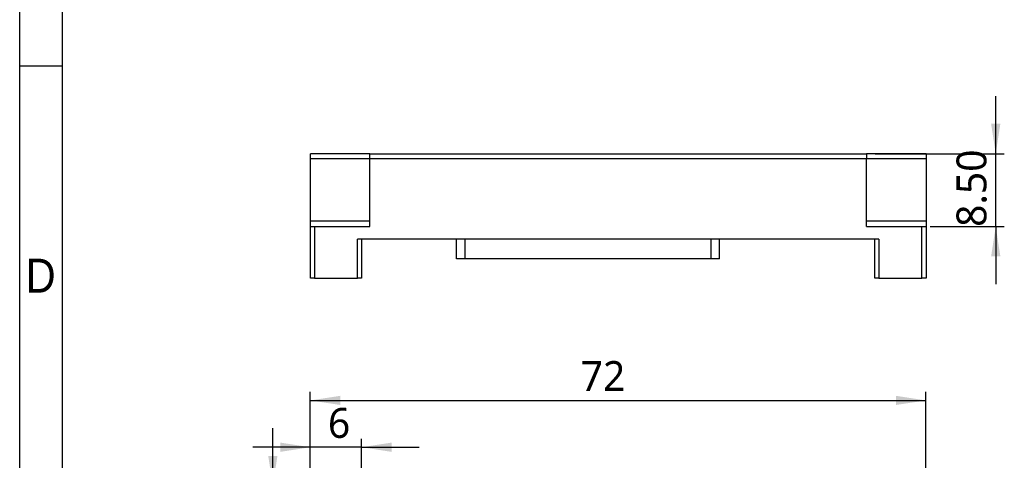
# Model space of a CAD drawing. Header units: millimetres. Extents: x 3 to 207, y 3 to 294.
# Tile 5 of 8: x 3 to 118, y 152 to 204. Entities that reach past the tile are written whole.
import ezdxf

# ---------------------------------------------------------------- set-up
doc = ezdxf.new("R2010")
doc.units = ezdxf.units.MM
for name, color, linetype in [('几何体', 7, 'Continuous'), ('尺寸', 3, 'Continuous'), ('注释', 7, 'Continuous'), ('草图直线', 1, 'Continuous')]:
    doc.layers.add(name, color=color, linetype=linetype)
doc.styles.add('SLDTEXTSTYLE1', font='MSYH.TTC')
doc.styles.add('SLDTEXTSTYLE2', font='GOTHIC.TTF', dxfattribs={"width": 0.913})
doc.dimstyles.new('SLDDIMSTYLE10', dxfattribs={"dimtxt": 3.5, "dimasz": 3.5, "dimexe": 0, "dimexo": 0.0625, "dimgap": 0.875, "dimtad": 1, "dimdec": 0, "dimrnd": 1e-09, "dimzin": 12, "dimdsep": 46, "dimtxsty": 'SLDTEXTSTYLE1', "dimsah": 1, "dimcen": 0.09, "dimadec": 0, "dimazin": 3, "dimtfac": 1, "dimtdec": 0, "dimtmove": 0, "dimatfit": 0, "dimfxl": 1, "dimfrac": 2, "dimtolj": 1, "dimtzin": 12, "dimarcsym": 0})
doc.dimstyles.new('SLDDIMSTYLE11', dxfattribs={"dimtxt": 3.5, "dimasz": 3.5, "dimexe": 0, "dimexo": 0.0625, "dimgap": 0.875, "dimtad": 1, "dimrnd": 1e-09, "dimzin": 4, "dimdsep": 46, "dimtxsty": 'SLDTEXTSTYLE1', "dimsah": 1, "dimcen": 0.09, "dimadec": 0, "dimazin": 1, "dimtfac": 1, "dimtmove": 0, "dimatfit": 0, "dimfxl": 1, "dimfrac": 2, "dimtolj": 1, "dimtzin": 12, "dimarcsym": 0})
doc.dimstyles.new('SLDDIMSTYLE2', dxfattribs={"dimtxt": 3.5, "dimasz": 3.5, "dimexe": 0, "dimexo": 0.0625, "dimgap": 0.875, "dimtad": 1, "dimdec": 0, "dimrnd": 1e-09, "dimzin": 12, "dimdsep": 46, "dimtxsty": 'SLDTEXTSTYLE1', "dimsah": 1, "dimcen": 0.09, "dimadec": 0, "dimazin": 3, "dimtfac": 1, "dimtdec": 0, "dimtofl": 0, "dimtmove": 0, "dimatfit": 3, "dimfxl": 1, "dimfrac": 2, "dimtolj": 1, "dimtzin": 12, "dimarcsym": 0})

# ---------------------------------------------------------------- blocks, each defined once
blk = doc.blocks.new('_D_13')
at = {"layer": '尺寸'}
for p, q in [((117.15, 188.28), (117.15, 195.01)), ((103.04, 188.28), (118.15, 188.28)), ((117.15, 179.78), (117.15, 188.28)), ((109.49, 179.78), (118.15, 179.78)), ((117.15, 179.78), (117.15, 173.05))]:
    blk.add_line(p, q, dxfattribs=at)
for points in [[(117.15, 188.28), (117.69, 191.78), (116.61, 191.78)], [(117.15, 179.78), (116.61, 176.28), (117.69, 176.28)]]:
    blk.add_solid(points, dxfattribs=at)
at = {"layer": '尺寸', "insert": (112.56, 179.73), "char_height": 3.5, "attachment_point": 1, "rotation": 90, "style": 'SLDTEXTSTYLE1'}
blk.add_mtext('8.50', dxfattribs=at)
blk = doc.blocks.new('_D_19')
at = {"layer": '尺寸'}
for p, q in [((36.99, 149.94), (36.99, 154.97)), ((42.99, 149.94), (42.99, 154.97)), ((36.99, 153.97), (30.26, 153.97)), ((42.99, 153.97), (36.99, 153.97)), ((42.99, 153.97), (49.72, 153.97))]:
    blk.add_line(p, q, dxfattribs=at)
for points in [[(36.99, 153.97), (33.49, 154.51), (33.49, 153.43)], [(42.99, 153.97), (46.49, 153.43), (46.49, 154.51)]]:
    blk.add_solid(points, dxfattribs=at)
at = {"layer": '尺寸', "insert": (39.05, 158.56), "char_height": 3.5, "attachment_point": 1, "style": 'SLDTEXTSTYLE1'}
blk.add_mtext('6', dxfattribs=at)
blk = doc.blocks.new('_D_20')
at = {"layer": '尺寸'}
for p, q in [((32.61, 149.44), (32.61, 156.18)), ((36.49, 149.44), (31.61, 149.44)), ((32.61, 143.44), (32.61, 149.44)), ((36.49, 143.44), (31.61, 143.44)), ((32.61, 143.44), (32.61, 136.71))]:
    blk.add_line(p, q, dxfattribs=at)
for points in [[(32.61, 149.44), (33.14, 152.94), (32.07, 152.94)], [(32.61, 143.44), (32.07, 139.94), (33.14, 139.94)]]:
    blk.add_solid(points, dxfattribs=at)
at = {"layer": '尺寸', "insert": (28.01, 145), "char_height": 3.5, "attachment_point": 1, "rotation": 90, "style": 'SLDTEXTSTYLE1'}
blk.add_mtext('6', dxfattribs=at)
blk = doc.blocks.new('_D_30')
at = {"layer": '尺寸'}
for p, q in [((36.99, 149.94), (36.99, 160.44)), ((108.99, 149.94), (108.99, 160.44)), ((36.99, 159.44), (108.99, 159.44))]:
    blk.add_line(p, q, dxfattribs=at)
for points in [[(36.99, 159.44), (40.49, 158.91), (40.49, 159.98)], [(108.99, 159.44), (105.49, 159.98), (105.49, 158.91)]]:
    blk.add_solid(points, dxfattribs=at)
at = {"layer": '尺寸', "insert": (68.61, 164.04), "char_height": 3.5, "attachment_point": 1, "style": 'SLDTEXTSTYLE1'}
blk.add_mtext('72', dxfattribs=at)

msp = doc.modelspace()

# ---------------------------------------------------------------- linework, layer by layer
at = {"layer": '几何体'}
for p, q in [((43.9437972, 188.2826437), (36.9937972, 188.2826437)), ((36.9937972, 187.6826437), (36.9937972, 188.2826437)), ((43.9437972, 188.2826437), (102.0439072, 188.2826437)), ((43.9437972, 187.6826437), (43.9437972, 188.2826437)), ((102.0439072, 188.2826437), (102.0439072, 187.6826437)), ((108.9939072, 188.2826437), (102.0439072, 188.2826437)), ((108.9939072, 188.2826437), (108.9939072, 187.6826437)), ((36.9937972, 180.4526437), (36.9937972, 187.6826437)), ((43.9437972, 187.6826437), (36.9937972, 187.6826437)), ((43.9437972, 179.7826437), (43.9437972, 187.6826437)), ((102.0439072, 187.6826437), (43.9437972, 187.6826437)), ((102.0439072, 179.7826437), (102.0439072, 187.6826437)), ((108.9939072, 187.6826437), (102.0439072, 187.6826437)), ((108.9939072, 187.6826437), (108.9939072, 180.4526437)), ((36.9937972, 179.7826437), (36.9937972, 180.4526437)), ((36.9937972, 180.4526437), (43.9437972, 180.4526437)), ((36.9937972, 173.7326437), (36.9937972, 179.7826437)), ((36.9937972, 179.7826437), (37.4937972, 179.7826437)), ((37.4937972, 179.7826437), (37.4937972, 173.7326437)), ((37.4937972, 179.7826437), (43.9437972, 179.7826437)), ((102.0439072, 180.4526437), (108.9939072, 180.4526437)), ((102.0439072, 179.7826437), (108.4939072, 179.7826437)), ((108.4939072, 173.7326437), (108.4939072, 179.7826437)), ((108.4939072, 179.7826437), (108.9939072, 179.7826437)), ((108.9939072, 180.4526437), (108.9939072, 179.7826437)), ((108.9939072, 179.7826437), (108.9939072, 173.7326437)), ((42.4937852, 173.7326437), (42.4937852, 178.2826437)), ((103.4939192, 178.2826437), (42.4937852, 178.2826437)), ((42.9937852, 178.2826437), (42.9937852, 173.7326437)), ((54.093694, 176.0026437), (54.093694, 178.2826437)), ((55.093694, 176.0026437), (55.093694, 178.2826437)), ((83.8625324, 176.0026437), (83.8625324, 178.2826437)), ((84.8625324, 176.0026437), (84.8625324, 178.2826437)), ((102.9939192, 173.7326437), (102.9939192, 178.2826437)), ((103.4939192, 178.2826437), (103.4939192, 173.7326437)), ((55.093694, 176.0026437), (54.093694, 176.0026437)), ((83.8625324, 176.0026437), (55.093694, 176.0026437)), ((84.8625324, 176.0026437), (83.8625324, 176.0026437)), ((37.4937972, 173.7326437), (36.9937972, 173.7326437)), ((37.4937972, 173.7326437), (42.4937852, 173.7326437)), ((42.9937852, 173.7326437), (42.4937852, 173.7326437)), ((103.4939192, 173.7326437), (102.9939192, 173.7326437)), ((103.4939192, 173.7326437), (108.4939072, 173.7326437)), ((108.9939072, 173.7326437), (108.4939072, 173.7326437))]:
    msp.add_line(p, q, dxfattribs=at)
at = {"layer": '草图直线'}
for p, q in [((3, 3), (3, 294)), ((8, 8), (8, 289)), ((8, 198.5), (3, 198.5))]:
    msp.add_line(p, q, dxfattribs=at)

# ---------------------------------------------------------------- texts
at = {"layer": '注释', "insert": (5.4526873, 176.0136245), "char_height": 3.96875, "attachment_point": 2, "style": 'SLDTEXTSTYLE2'}
msp.add_mtext('D', dxfattribs=at)

# ---------------------------------------------------------------- dimensions: what is measured, and where the dimension line sits
at = {"layer": '尺寸'}
for base, p1, p2, dimstyle, picture, middle in [((117.1520337, 188.2826437), (108.4939072, 179.7826437), (102.0439072, 188.2826437), 'SLDDIMSTYLE11', '_D_13', (117.1520337, 184.0450109)), ((32.6061157, 149.4444453), (37.4937972, 143.4444573), (37.4937972, 149.4444453), 'SLDDIMSTYLE10', '_D_20', (32.6061157, 146.268153))]:
    dim = msp.add_linear_dim(base=base, p1=p1, p2=p2, angle=90, dimstyle=dimstyle, dxfattribs=at)
    dim.commit()
    dim.dimension.update_dxf_attribs({"geometry": picture, "text_midpoint": middle, "dimtype": 160})
for base, p1, p2, dimstyle, picture, middle in [((108.9939072, 159.4444453), (36.9937972, 148.9444453), (108.9939072, 148.9444453), 'SLDDIMSTYLE2', '_D_30', (71.142079, 159.4444453)), ((36.9937972, 153.9713718), (42.9937852, 148.9444453), (36.9937972, 148.9444453), 'SLDDIMSTYLE10', '_D_19', (40.3093345, 153.9713718))]:
    dim = msp.add_linear_dim(base=base, p1=p1, p2=p2, dimstyle=dimstyle, dxfattribs=at)
    dim.commit()
    dim.dimension.update_dxf_attribs({"geometry": picture, "text_midpoint": middle, "dimtype": 160})

doc.saveas('drawing.dxf')
